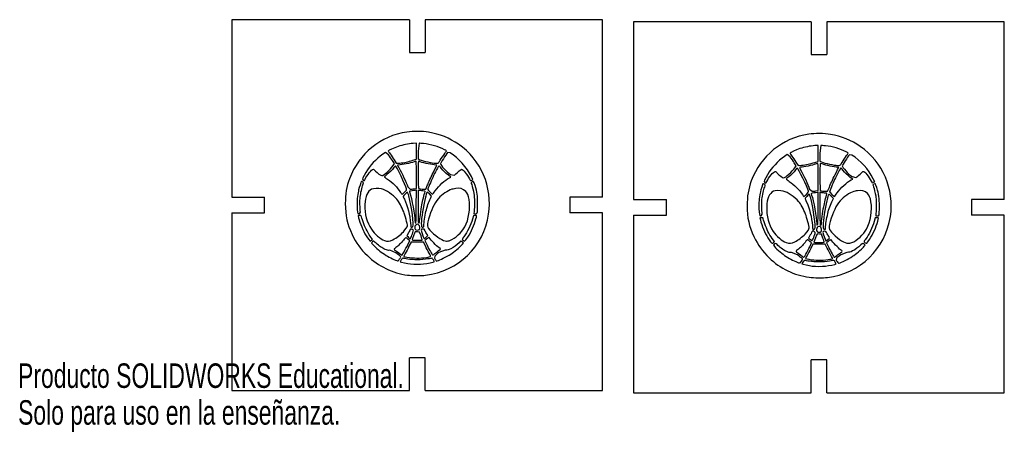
# Model space of a CAD drawing. Header units: millimetres. Extents: x 0 to 274, y 0 to 63.
# Tile 1 of 2: x 0 to 151, y 0 to 63. Entities that reach past the tile are written whole.
import ezdxf

# ---------------------------------------------------------------- set-up
doc = ezdxf.new("R2010")
doc.units = ezdxf.units.MM
doc.styles.add('SLDTEXTSTYLE0', font='TXT', dxfattribs={"width": 0.7})

msp = doc.modelspace()

# ---------------------------------------------------------------- linework, layer by layer
at = {"color": 7, "linetype": 'Continuous', "lineweight": 25}
for p, q in [((32.63, 62.85), (32.63, 35.77)), ((59.72, 62.85), (32.63, 62.85)), ((59.72, 62.85), (59.72, 57.85)), ((62.12, 62.85), (62.12, 57.85)), ((89.2, 62.85), (62.12, 62.85)), ((89.2, 35.77), (89.2, 62.85)), ((93.95, 62.52), (93.95, 35.43)), ((121.04, 62.52), (93.95, 62.52)), ((121.04, 62.52), (121.04, 57.52)), ((123.44, 62.52), (123.44, 57.52)), ((150.52, 62.52), (123.44, 62.52)), ((150.52, 35.43), (150.52, 62.52)), ((59.72, 57.85), (62.12, 57.85)), ((121.04, 57.52), (123.44, 57.52)), ((60.79, 44.02), (60.29, 43.98)), ((60.79, 41.57), (60.79, 44.02)), ((61.19, 44), (61.06, 42.81)), ((122.11, 43.68), (121.61, 43.64)), ((122.11, 41.24), (122.11, 43.68)), ((122.51, 43.67), (122.38, 42.47)), ((56.54, 42.25), (56.08, 42.61)), ((61.06, 42.81), (61.06, 41.61)), ((65.95, 42.53), (65.55, 42.59)), ((117.86, 41.92), (117.4, 42.28)), ((122.38, 42.47), (122.38, 41.28)), ((127.27, 42.2), (126.88, 42.26)), ((57.44, 40.9), (57.15, 41.35)), ((57.23, 40.59), (57.44, 40.9)), ((57.4, 41.46), (57.72, 40.95)), ((57.72, 40.95), (58.24, 40.98)), ((60.26, 41.4), (60.79, 41.57)), ((61.06, 41.61), (61.3, 41.5)), ((118.76, 40.57), (118.47, 41.02)), ((118.72, 41.13), (119.05, 40.62)), ((119.05, 40.62), (119.56, 40.65)), ((121.58, 41.07), (122.11, 41.24)), ((122.38, 41.28), (122.62, 41.17)), ((60.79, 37.12), (60.79, 39.21)), ((66.05, 38.85), (65.68, 39.13)), ((65.99, 39.24), (66.56, 39.13)), ((118.56, 40.26), (118.76, 40.57)), ((62.24, 37), (62.5, 37.66)), ((65.82, 38.73), (66.05, 38.85)), ((69.41, 38.47), (69.19, 38.92)), ((69.25, 38.39), (69.41, 38.47)), ((122.11, 36.79), (122.11, 38.88)), ((127.38, 38.52), (127.01, 38.79)), ((127.14, 38.4), (127.38, 38.52)), ((127.31, 38.91), (127.88, 38.8)), ((130.74, 38.14), (130.51, 38.58)), ((130.58, 38.05), (130.74, 38.14)), ((59.49, 37.34), (59.86, 37)), ((60.45, 37.06), (60.79, 37.12)), ((60.79, 36.85), (60.62, 36.82)), ((60.78, 34.36), (60.79, 36.85)), ((61.24, 36.81), (61.06, 36.85)), ((61.06, 36.85), (61.06, 34.38)), ((61.94, 37.01), (62.24, 37)), ((63.12, 35.92), (62.77, 36.27)), ((120.81, 37.01), (121.18, 36.67)), ((121.77, 36.73), (122.11, 36.79)), ((122.11, 36.52), (121.94, 36.48)), ((122.1, 34.03), (122.11, 36.52)), ((122.56, 36.48), (122.38, 36.52)), ((122.38, 36.52), (122.38, 34.05)), ((123.26, 36.67), (123.56, 36.67)), ((123.56, 36.67), (123.82, 37.33)), ((32.63, 35.77), (37.63, 35.77)), ((37.63, 33.37), (37.63, 35.77)), ((62.97, 35.6), (63.12, 35.92)), ((89.2, 35.77), (84.2, 35.77)), ((84.2, 35.77), (84.2, 33.37)), ((93.95, 35.43), (98.95, 35.43)), ((98.95, 33.03), (98.95, 35.43)), ((124.45, 35.58), (124.09, 35.94)), ((124.29, 35.27), (124.45, 35.58)), ((150.52, 35.43), (145.52, 35.43)), ((145.52, 35.43), (145.52, 33.03)), ((32.63, 33.37), (32.63, 6.28)), ((32.63, 33.37), (37.63, 33.37)), ((52.09, 33.25), (52.25, 33.51)), ((69.61, 33.65), (69.56, 33.25)), ((69.56, 33.25), (69.79, 33.25)), ((89.2, 33.37), (84.2, 33.37)), ((89.2, 6.28), (89.2, 33.37)), ((113.42, 32.92), (113.58, 33.18)), ((130.93, 33.31), (130.89, 32.92)), ((52.14, 32.98), (51.9, 32.98)), ((51.9, 32.98), (51.98, 32.64)), ((69.5, 32.95), (69.35, 32.41)), ((69.76, 32.97), (69.5, 32.95)), ((93.95, 33.03), (93.95, 5.95)), ((93.95, 33.03), (98.95, 33.03)), ((113.47, 32.65), (113.23, 32.65)), ((113.23, 32.65), (113.3, 32.31)), ((130.82, 32.62), (130.67, 32.08)), ((131.08, 32.64), (130.82, 32.62)), ((130.89, 32.92), (131.11, 32.92)), ((150.52, 33.03), (145.52, 33.03)), ((150.52, 5.95), (150.52, 33.03)), ((59.59, 30.35), (59.31, 29.87)), ((60.34, 30.72), (60.12, 30.92)), ((61.29, 30.46), (60.97, 30.5)), ((61.5, 29.87), (61.29, 30.46)), ((121.66, 30.38), (121.44, 30.59)), ((122.61, 30.12), (122.3, 30.16)), ((122.83, 29.54), (122.61, 30.12)), ((54.11, 29.33), (53.76, 29.81)), ((53.96, 29.2), (54.11, 29.33)), ((59.31, 29.87), (59.47, 29.76)), ((59.5, 28.55), (59.79, 29.13)), ((59.79, 29.13), (59.51, 29.37)), ((59.98, 28.93), (59.66, 28.28)), ((61.88, 28.94), (59.98, 28.93)), ((62.17, 28.34), (61.88, 28.94)), ((62.32, 29.36), (62.09, 29.15)), ((62.09, 29.15), (62.32, 28.64)), ((67.97, 28.81), (67.81, 28.94)), ((67.83, 28.62), (67.97, 28.81)), ((115.43, 29), (115.08, 29.48)), ((115.28, 28.87), (115.43, 29)), ((120.91, 30.02), (120.64, 29.53)), ((120.64, 29.53), (120.79, 29.42)), ((120.82, 28.21), (121.11, 28.8)), ((121.11, 28.8), (120.84, 29.04)), ((121.3, 28.59), (120.98, 27.95)), ((123.2, 28.6), (121.3, 28.59)), ((123.49, 28.01), (123.2, 28.6)), ((123.64, 29.02), (123.41, 28.82)), ((123.41, 28.82), (123.65, 28.3)), ((129.29, 28.48), (129.13, 28.61)), ((57.64, 27.3), (56.73, 27.68)), ((65.18, 27.69), (64.23, 27.32)), ((118.97, 26.96), (118.05, 27.35)), ((126.5, 27.36), (125.55, 26.99)), ((129.15, 28.29), (129.29, 28.48)), ((63.59, 26.8), (63.55, 26.45)), ((124.91, 26.46), (124.88, 26.12)), ((59.72, 6.28), (59.72, 11.28)), ((62.12, 11.28), (59.72, 11.28)), ((62.12, 6.28), (62.12, 11.28)), ((121.04, 5.95), (121.04, 10.95)), ((123.44, 10.95), (121.04, 10.95)), ((123.44, 5.95), (123.44, 10.95)), ((32.63, 6.28), (59.72, 6.28)), ((62.12, 6.28), (89.2, 6.28)), ((93.95, 5.95), (121.04, 5.95)), ((123.44, 5.95), (150.52, 5.95))]:
    msp.add_line(p, q, dxfattribs=at)
at = {"color": 7, "linetype": 'Continuous', "lineweight": 25, "flags": 128}
for points in [[(59.46, 26.33), (59.21, 26.37), (58.99, 26.41), (58.86, 26.44), (58.78, 26.45)], [(120.78, 26), (120.54, 26.04), (120.32, 26.08), (120.19, 26.1), (120.1, 26.12)]]:
    msp.add_lwpolyline(points, dxfattribs=at)
at = {"color": 7, "linetype": 'Continuous', "lineweight": 25}
for points in [[(59.35, 45.72), (55.32, 45.11), (52.03, 42.44), (50.59, 38.6)], [(62.66, 45.69), (61.76, 45.84), (60.26, 45.86), (59.35, 45.72)], [(67.22, 43.85), (65.85, 44.8), (64.36, 45.4), (62.66, 45.69)], [(120.67, 45.39), (116.64, 44.78), (113.35, 42.1), (111.91, 38.27)], [(123.98, 45.36), (123.09, 45.51), (121.58, 45.52), (120.67, 45.39)], [(128.54, 43.52), (127.18, 44.47), (125.68, 45.07), (123.98, 45.36)], [(60.29, 43.98), (59.56, 43.92), (58.74, 43.75), (58, 43.51)], [(61.9, 43.95), (61.58, 43.98), (61.26, 44), (61.19, 44)], [(65.09, 43.02), (64.14, 43.5), (62.96, 43.84), (61.9, 43.95)], [(71.82, 33.17), (72.44, 37.32), (70.66, 41.46), (67.22, 43.85)], [(121.61, 43.64), (120.88, 43.59), (120.06, 43.42), (119.33, 43.18)], [(123.23, 43.61), (122.9, 43.64), (122.58, 43.67), (122.51, 43.67)], [(126.41, 42.69), (125.46, 43.17), (124.28, 43.51), (123.23, 43.61)], [(56.08, 42.61), (54.99, 41.92), (53.99, 40.95), (53.33, 39.96)], [(58, 43.51), (57.35, 43.29), (56.5, 42.9), (56.5, 42.82)], [(56.5, 42.82), (56.5, 42.79), (56.63, 42.59), (56.79, 42.37)], [(57.15, 41.35), (56.99, 41.6), (56.72, 42.01), (56.54, 42.25)], [(56.79, 42.37), (56.95, 42.15), (57.22, 41.74), (57.4, 41.46)], [(64.24, 41.11), (64.34, 41.27), (65.21, 42.59), (65.34, 42.76)], [(65.55, 42.59), (65.29, 42.25), (64.48, 40.99), (64.48, 40.91)], [(65.34, 42.76), (65.4, 42.85), (65.38, 42.87), (65.09, 43.02)], [(69.19, 38.92), (68.47, 40.36), (67.29, 41.67), (65.95, 42.53)], [(117.4, 42.28), (116.32, 41.59), (115.31, 40.62), (114.65, 39.63)], [(119.33, 43.18), (118.67, 42.96), (117.83, 42.57), (117.83, 42.48)], [(117.83, 42.48), (117.83, 42.46), (117.96, 42.26), (118.11, 42.04)], [(125.56, 40.78), (125.66, 40.94), (126.54, 42.25), (126.66, 42.42)], [(126.88, 42.26), (126.61, 41.92), (125.8, 40.66), (125.8, 40.58)], [(126.66, 42.42), (126.72, 42.52), (126.7, 42.54), (126.41, 42.69)], [(130.51, 38.58), (129.79, 40.03), (128.61, 41.34), (127.27, 42.2)], [(133.14, 32.84), (133.77, 36.99), (131.98, 41.13), (128.54, 43.52)], [(55.52, 39.06), (55.79, 39.06), (56.85, 40.01), (57.23, 40.59)], [(58.33, 40.71), (58.1, 40.69), (57.91, 40.66), (57.91, 40.65)], [(57.91, 40.65), (57.91, 40.63), (58, 40.47), (58.1, 40.29)], [(58.24, 40.98), (58.52, 41), (58.97, 41.07), (59.24, 41.13)], [(60.69, 41.26), (60.16, 41.04), (59.05, 40.78), (58.33, 40.71)], [(59.24, 41.13), (59.51, 41.19), (59.97, 41.31), (60.26, 41.4)], [(60.79, 39.21), (60.79, 41.18), (60.78, 41.3), (60.69, 41.26)], [(61.15, 41.26), (61.07, 41.3), (61.06, 41.18), (61.06, 39.23)], [(63.51, 40.71), (62.83, 40.78), (61.67, 41.04), (61.15, 41.26)], [(61.3, 41.5), (61.84, 41.26), (63.17, 40.98), (63.78, 40.97)], [(64.25, 40.58), (64.21, 40.58), (63.63, 39.5), (63.29, 38.79)], [(63.35, 39.49), (63.67, 40.13), (63.93, 40.66), (63.93, 40.67)], [(63.93, 40.67), (63.93, 40.67), (63.75, 40.69), (63.51, 40.71)], [(63.78, 40.97), (64.13, 40.96), (64.15, 40.97), (64.24, 41.11)], [(64.57, 40.22), (64.41, 40.42), (64.27, 40.58), (64.25, 40.58)], [(64.48, 40.91), (64.48, 40.64), (65.36, 39.65), (65.99, 39.24)], [(118.47, 41.02), (118.31, 41.27), (118.04, 41.67), (117.86, 41.92)], [(118.11, 42.04), (118.27, 41.82), (118.55, 41.41), (118.72, 41.13)], [(119.56, 40.65), (119.85, 40.67), (120.3, 40.73), (120.57, 40.79)], [(122.02, 40.93), (121.48, 40.7), (120.37, 40.45), (119.65, 40.38)], [(120.57, 40.79), (120.83, 40.85), (121.29, 40.98), (121.58, 41.07)], [(122.11, 38.88), (122.11, 40.85), (122.11, 40.97), (122.02, 40.93)], [(122.48, 40.93), (122.39, 40.97), (122.38, 40.85), (122.38, 38.9)], [(124.84, 40.38), (124.16, 40.44), (122.99, 40.71), (122.48, 40.93)], [(122.62, 41.17), (123.17, 40.93), (124.49, 40.64), (125.11, 40.63)], [(125.11, 40.63), (125.45, 40.63), (125.48, 40.64), (125.56, 40.78)], [(125.8, 40.58), (125.8, 40.3), (126.69, 39.32), (127.31, 38.91)], [(53.33, 39.96), (52.98, 39.43), (52.55, 38.63), (52.55, 38.51)], [(52.97, 38.52), (53.21, 39.11), (53.98, 40.04), (54.22, 40.04)], [(54.22, 40.04), (54.27, 40.04), (54.42, 39.92), (54.55, 39.76)], [(54.55, 39.76), (54.79, 39.48), (55.37, 39.06), (55.52, 39.06)], [(56.3, 39.22), (56.08, 39.05), (55.9, 38.89), (55.9, 38.87)], [(57.35, 40.28), (57.05, 39.89), (56.74, 39.58), (56.3, 39.22)], [(57.61, 40.56), (57.57, 40.56), (57.46, 40.43), (57.35, 40.28)], [(59.3, 37.05), (59.17, 37.58), (57.73, 40.56), (57.61, 40.56)], [(58.1, 40.29), (58.63, 39.34), (59.22, 38.08), (59.49, 37.34)], [(61.06, 39.23), (61.06, 37.94), (61.08, 37.16), (61.11, 37.14)], [(62.5, 37.66), (62.64, 38.03), (63.02, 38.85), (63.35, 39.49)], [(65.68, 39.13), (65.19, 39.5), (64.9, 39.78), (64.57, 40.22)], [(66.56, 39.13), (66.68, 39.2), (66.96, 39.43), (67.18, 39.65)], [(67.18, 39.65), (67.39, 39.86), (67.62, 40.04), (67.67, 40.04)], [(67.67, 40.04), (67.89, 40.04), (68.55, 39.23), (68.88, 38.56)], [(114.65, 39.63), (114.3, 39.1), (113.87, 38.3), (113.87, 38.18)], [(114.29, 38.19), (114.54, 38.78), (115.3, 39.71), (115.54, 39.71)], [(115.54, 39.71), (115.6, 39.71), (115.75, 39.58), (115.88, 39.43)], [(115.88, 39.43), (116.12, 39.14), (116.69, 38.73), (116.85, 38.73)], [(116.85, 38.73), (117.11, 38.73), (118.17, 39.68), (118.56, 40.26)], [(118.67, 39.95), (118.37, 39.55), (118.07, 39.25), (117.62, 38.89)], [(118.93, 40.22), (118.9, 40.22), (118.78, 40.1), (118.67, 39.95)], [(120.62, 36.72), (120.49, 37.24), (119.06, 40.22), (118.93, 40.22)], [(119.65, 40.38), (119.42, 40.36), (119.24, 40.33), (119.24, 40.32)], [(119.24, 40.32), (119.24, 40.3), (119.32, 40.14), (119.42, 39.96)], [(119.42, 39.96), (119.95, 39), (120.54, 37.74), (120.81, 37.01)], [(123.82, 37.33), (123.96, 37.7), (124.35, 38.52), (124.67, 39.16)], [(125.58, 40.25), (125.53, 40.25), (124.95, 39.17), (124.61, 38.46)], [(124.67, 39.16), (124.99, 39.8), (125.26, 40.33), (125.26, 40.33)], [(125.26, 40.33), (125.26, 40.34), (125.07, 40.36), (124.84, 40.38)], [(125.89, 39.88), (125.74, 40.09), (125.6, 40.25), (125.58, 40.25)], [(127.01, 38.79), (126.51, 39.17), (126.22, 39.45), (125.89, 39.88)], [(127.88, 38.8), (128, 38.86), (128.28, 39.1), (128.5, 39.31)], [(128.5, 39.31), (128.72, 39.53), (128.94, 39.71), (128.99, 39.71)], [(128.99, 39.71), (129.21, 39.71), (129.87, 38.9), (130.2, 38.23)], [(50.59, 38.6), (50.14, 37.4), (49.94, 36.23), (49.94, 34.79)], [(52.37, 38.15), (52.32, 38.08), (52.06, 37.24), (51.98, 36.92)], [(52.22, 35.79), (52.28, 36.39), (52.48, 37.3), (52.63, 37.67)], [(52.71, 37.95), (52.71, 38.04), (52.4, 38.22), (52.37, 38.15)], [(52.55, 38.51), (52.54, 38.44), (52.73, 38.26), (52.82, 38.25)], [(52.63, 37.67), (52.67, 37.78), (52.71, 37.91), (52.71, 37.95)], [(52.82, 38.25), (52.84, 38.25), (52.91, 38.37), (52.97, 38.52)], [(55.9, 38.87), (55.9, 38.85), (56.12, 38.7), (56.38, 38.52)], [(56.38, 38.52), (57.15, 38.01), (57.9, 37.26), (58.38, 36.51)], [(63.29, 38.79), (63.03, 38.24), (62.52, 37.03), (62.52, 36.95)], [(63.66, 36.75), (64.23, 37.55), (65.14, 38.38), (65.82, 38.73)], [(68.88, 38.56), (68.94, 38.42), (69.02, 38.3), (69.05, 38.3)], [(69.05, 38.3), (69.07, 38.3), (69.16, 38.34), (69.25, 38.39)], [(69.31, 38.12), (69.11, 38.01), (69.11, 38.01), (69.23, 37.7)], [(69.23, 37.7), (69.34, 37.37), (69.49, 36.78), (69.58, 36.32)], [(69.74, 37.56), (69.52, 38.22), (69.52, 38.23), (69.31, 38.12)], [(111.91, 38.27), (111.46, 37.07), (111.26, 35.89), (111.27, 34.46)], [(113.69, 37.82), (113.64, 37.74), (113.38, 36.91), (113.3, 36.59)], [(114.03, 37.62), (114.03, 37.7), (113.73, 37.89), (113.69, 37.82)], [(113.87, 38.18), (113.87, 38.1), (114.05, 37.93), (114.15, 37.92)], [(113.95, 37.33), (113.99, 37.45), (114.03, 37.57), (114.03, 37.62)], [(114.15, 37.92), (114.16, 37.92), (114.23, 38.04), (114.29, 38.19)], [(117.62, 38.89), (117.41, 38.71), (117.23, 38.56), (117.23, 38.54)], [(117.23, 38.54), (117.23, 38.52), (117.44, 38.36), (117.7, 38.19)], [(117.7, 38.19), (118.47, 37.68), (119.22, 36.93), (119.7, 36.18)], [(122.38, 38.9), (122.38, 37.6), (122.4, 36.82), (122.44, 36.8)], [(124.61, 38.46), (124.35, 37.9), (123.85, 36.7), (123.85, 36.62)], [(124.99, 36.42), (125.56, 37.22), (126.46, 38.05), (127.14, 38.4)], [(130.2, 38.23), (130.27, 38.09), (130.34, 37.97), (130.37, 37.97)], [(130.37, 37.97), (130.39, 37.97), (130.49, 38.01), (130.58, 38.05)], [(130.63, 37.78), (130.44, 37.68), (130.44, 37.68), (130.55, 37.37)], [(131.06, 37.23), (130.85, 37.89), (130.84, 37.89), (130.63, 37.78)], [(51.98, 36.92), (51.85, 36.41), (51.73, 35.36), (51.73, 34.78)], [(53.96, 37), (53.32, 36.68), (52.99, 35.9), (52.94, 34.65)], [(55.46, 37.03), (55.02, 37.15), (54.22, 37.13), (53.96, 37)], [(57.81, 35.46), (57.21, 36.16), (56.21, 36.83), (55.46, 37.03)], [(58.38, 36.51), (58.47, 36.38), (58.56, 36.25), (58.59, 36.22)], [(58.59, 36.22), (58.62, 36.2), (58.79, 36.34), (58.99, 36.55)], [(59.43, 36.55), (59.34, 36.52), (58.78, 35.96), (58.78, 35.9)], [(58.99, 36.55), (59.28, 36.85), (59.33, 36.93), (59.3, 37.05)], [(59.64, 35.96), (59.55, 36.29), (59.45, 36.56), (59.43, 36.55)], [(60.14, 36.75), (59.69, 36.7), (59.7, 36.71), (59.79, 36.45)], [(59.79, 36.45), (60.06, 35.67), (60.57, 32.88), (60.57, 32.15)], [(59.86, 37), (59.99, 37), (60.26, 37.03), (60.45, 37.06)], [(60.62, 36.82), (60.52, 36.8), (60.31, 36.77), (60.14, 36.75)], [(61.11, 37.14), (61.21, 37.08), (61.62, 37.01), (61.94, 37.01)], [(61.78, 36.74), (61.58, 36.76), (61.33, 36.79), (61.24, 36.81)], [(61.63, 34.62), (61.75, 35.21), (61.97, 36.13), (62.12, 36.63)], [(62.12, 36.63), (62.14, 36.7), (62.08, 36.72), (61.78, 36.74)], [(62.77, 36.27), (62.35, 36.68), (62.4, 36.74), (62.12, 35.57)], [(62.52, 36.95), (62.52, 36.87), (63.25, 36.18), (63.28, 36.23)], [(63.28, 36.23), (63.3, 36.25), (63.47, 36.48), (63.66, 36.75)], [(66.42, 37.02), (65.91, 36.96), (64.97, 36.4), (64.38, 35.81)], [(66.81, 37.11), (66.68, 37.07), (66.5, 37.03), (66.42, 37.02)], [(68.32, 36.66), (67.94, 37.05), (67.29, 37.24), (66.81, 37.11)], [(68.85, 35.4), (68.73, 36.06), (68.61, 36.36), (68.32, 36.66)], [(69.58, 36.32), (69.66, 35.89), (69.68, 34.24), (69.61, 33.65)], [(70.14, 34.72), (70.14, 36.01), (70.07, 36.53), (69.74, 37.56)], [(113.3, 36.59), (113.18, 36.08), (113.05, 35.03), (113.05, 34.45)], [(113.54, 35.46), (113.61, 36.05), (113.81, 36.97), (113.95, 37.33)], [(115.29, 36.67), (114.65, 36.34), (114.31, 35.57), (114.26, 34.32)], [(116.79, 36.7), (116.35, 36.81), (115.54, 36.8), (115.29, 36.67)], [(119.13, 35.12), (118.53, 35.83), (117.53, 36.5), (116.79, 36.7)], [(119.7, 36.18), (119.79, 36.04), (119.88, 35.91), (119.91, 35.89)], [(119.91, 35.89), (119.95, 35.87), (120.12, 36), (120.31, 36.21)], [(120.75, 36.22), (120.66, 36.19), (120.11, 35.62), (120.11, 35.56)], [(120.31, 36.21), (120.6, 36.52), (120.65, 36.6), (120.62, 36.72)], [(120.97, 35.62), (120.87, 35.96), (120.78, 36.23), (120.75, 36.22)], [(121.46, 36.42), (121.01, 36.37), (121.02, 36.38), (121.11, 36.11)], [(121.11, 36.11), (121.39, 35.34), (121.89, 32.55), (121.89, 31.82)], [(121.18, 36.67), (121.31, 36.67), (121.58, 36.69), (121.77, 36.73)], [(121.94, 36.48), (121.84, 36.46), (121.63, 36.43), (121.46, 36.42)], [(122.44, 36.8), (122.53, 36.74), (122.94, 36.68), (123.26, 36.67)], [(123.1, 36.41), (122.9, 36.43), (122.66, 36.46), (122.56, 36.48)], [(122.96, 34.29), (123.07, 34.87), (123.29, 35.79), (123.44, 36.29)], [(123.44, 36.29), (123.47, 36.36), (123.41, 36.38), (123.1, 36.41)], [(124.09, 35.94), (123.67, 36.35), (123.73, 36.41), (123.44, 35.24)], [(123.85, 36.62), (123.85, 36.54), (124.57, 35.85), (124.61, 35.89)], [(124.61, 35.89), (124.63, 35.91), (124.8, 36.15), (124.99, 36.42)], [(127.74, 36.69), (127.24, 36.63), (126.29, 36.06), (125.7, 35.47)], [(128.13, 36.77), (128, 36.74), (127.82, 36.7), (127.74, 36.69)], [(129.64, 36.32), (129.26, 36.71), (128.62, 36.91), (128.13, 36.77)], [(130.17, 35.07), (130.06, 35.73), (129.93, 36.03), (129.64, 36.32)], [(130.55, 37.37), (130.66, 37.04), (130.82, 36.44), (130.9, 35.99)], [(131.46, 34.39), (131.47, 35.67), (131.39, 36.2), (131.06, 37.23)], [(49.94, 34.79), (49.94, 32.99), (50.24, 31.64), (50.98, 30.1)], [(51.73, 34.78), (51.73, 34.24), (51.81, 33.4), (51.87, 33.31)], [(52.25, 33.51), (52.17, 34.11), (52.15, 35.23), (52.22, 35.79)], [(52.94, 34.65), (52.88, 33.23), (53.22, 31.92), (53.92, 30.89)], [(58.86, 33.54), (58.57, 34.28), (58.15, 35.06), (57.81, 35.46)], [(58.78, 35.9), (58.78, 35.86), (58.87, 35.66), (58.97, 35.45)], [(58.97, 35.45), (59.43, 34.52), (59.84, 32.91), (59.9, 31.8)], [(60.25, 31.28), (60.46, 31.53), (60.11, 34.27), (59.64, 35.96)], [(61.28, 32.02), (61.28, 32.33), (61.49, 33.88), (61.63, 34.62)], [(62.12, 35.57), (61.83, 34.4), (61.55, 32.59), (61.54, 31.78)], [(62.25, 33.61), (62.41, 34.28), (62.68, 35.03), (62.97, 35.6)], [(64.38, 35.81), (63.71, 35.14), (63.25, 34.29), (62.8, 32.9)], [(68.18, 31.25), (68.78, 32.35), (69.06, 34.13), (68.85, 35.4)], [(70.07, 33.4), (70.11, 33.5), (70.14, 33.98), (70.14, 34.72)], [(113.58, 33.18), (113.49, 33.78), (113.48, 34.9), (113.54, 35.46)], [(120.18, 33.21), (119.9, 33.95), (119.47, 34.72), (119.13, 35.12)], [(120.11, 35.56), (120.11, 35.53), (120.19, 35.33), (120.29, 35.12)], [(120.29, 35.12), (120.75, 34.19), (121.16, 32.57), (121.23, 31.47)], [(121.58, 30.95), (121.79, 31.2), (121.43, 33.94), (120.97, 35.62)], [(123.44, 35.24), (123.15, 34.06), (122.87, 32.26), (122.86, 31.44)], [(123.58, 33.28), (123.73, 33.95), (124.01, 34.7), (124.29, 35.27)], [(125.7, 35.47), (125.03, 34.8), (124.57, 33.95), (124.12, 32.57)], [(129.5, 30.91), (130.1, 32.01), (130.39, 33.8), (130.17, 35.07)], [(130.9, 35.99), (130.99, 35.55), (131, 33.91), (130.93, 33.31)], [(51.87, 33.31), (51.89, 33.28), (51.99, 33.25), (52.09, 33.25)], [(59.43, 31.43), (59.43, 31.63), (59.05, 33.05), (58.86, 33.54)], [(60.61, 31.88), (60.75, 31.74), (60.76, 31.98), (60.78, 34.36)], [(61.06, 34.38), (61.06, 33.02), (61.08, 31.9), (61.1, 31.88)], [(61.93, 31.46), (61.93, 31.88), (62.08, 32.88), (62.25, 33.61)], [(62.2, 23.86), (67.19, 24.48), (71.08, 28.24), (71.82, 33.17)], [(69.79, 33.25), (69.98, 33.25), (70.02, 33.27), (70.07, 33.4)], [(111.27, 34.46), (111.27, 32.66), (111.57, 31.31), (112.3, 29.77)], [(113.05, 34.45), (113.06, 33.91), (113.13, 33.07), (113.19, 32.97)], [(114.26, 34.32), (114.21, 32.9), (114.55, 31.59), (115.24, 30.56)], [(120.75, 31.09), (120.76, 31.29), (120.37, 32.72), (120.18, 33.21)], [(121.93, 31.54), (122.07, 31.41), (122.09, 31.65), (122.1, 34.03)], [(122.38, 34.05), (122.38, 32.69), (122.4, 31.56), (122.42, 31.54)], [(122.6, 31.68), (122.6, 32), (122.81, 33.55), (122.96, 34.29)], [(123.25, 31.13), (123.25, 31.54), (123.4, 32.55), (123.58, 33.28)], [(131.11, 32.92), (131.3, 32.92), (131.34, 32.94), (131.4, 33.07)], [(131.4, 33.07), (131.44, 33.16), (131.46, 33.65), (131.46, 34.39)], [(51.98, 32.64), (52.17, 31.81), (52.66, 30.63), (53.12, 29.9)], [(52.38, 32.9), (52.38, 32.96), (52.32, 32.98), (52.14, 32.98)], [(53.12, 30.89), (52.85, 31.44), (52.38, 32.71), (52.38, 32.9)], [(59.9, 31.8), (59.94, 31.22), (59.94, 31.19), (60.06, 31.19)], [(60.74, 31.57), (60.57, 31.46), (60.51, 31.26), (60.56, 31.01)], [(60.57, 32.15), (60.57, 32.02), (60.59, 31.9), (60.61, 31.88)], [(61.05, 31.61), (60.91, 31.68), (60.88, 31.67), (60.74, 31.57)], [(61.3, 31.03), (61.35, 31.29), (61.25, 31.52), (61.05, 31.61)], [(61.1, 31.88), (61.19, 31.78), (61.28, 31.85), (61.28, 32.02)], [(61.54, 31.78), (61.53, 31.32), (61.59, 31.19), (61.8, 31.19)], [(62.8, 32.9), (62.33, 31.44), (62.35, 31.21), (63.06, 30.52)], [(69.35, 32.41), (69.08, 31.48), (68.56, 30.42), (68.05, 29.75)], [(68.62, 29.67), (69.2, 30.54), (69.64, 31.53), (69.87, 32.45)], [(69.99, 32.89), (70.02, 32.98), (69.99, 32.99), (69.76, 32.97)], [(69.87, 32.45), (69.92, 32.64), (69.97, 32.84), (69.99, 32.89)], [(113.19, 32.97), (113.21, 32.94), (113.31, 32.92), (113.42, 32.92)], [(113.3, 32.31), (113.49, 31.47), (113.98, 30.3), (114.45, 29.57)], [(113.71, 32.57), (113.71, 32.63), (113.64, 32.65), (113.47, 32.65)], [(114.44, 30.56), (114.17, 31.11), (113.71, 32.38), (113.71, 32.57)], [(121.89, 31.82), (121.89, 31.69), (121.91, 31.56), (121.93, 31.54)], [(122.42, 31.54), (122.51, 31.45), (122.6, 31.52), (122.6, 31.68)], [(123.52, 23.53), (128.51, 24.15), (132.4, 27.91), (133.14, 32.84)], [(124.12, 32.57), (123.65, 31.11), (123.68, 30.88), (124.38, 30.19)], [(130.67, 32.08), (130.4, 31.15), (129.89, 30.09), (129.38, 29.41)], [(129.95, 29.33), (130.52, 30.2), (130.96, 31.2), (131.2, 32.11)], [(131.31, 32.56), (131.34, 32.64), (131.31, 32.65), (131.08, 32.64)], [(131.2, 32.11), (131.24, 32.3), (131.3, 32.5), (131.31, 32.56)], [(50.98, 30.1), (51.61, 28.77), (52.25, 27.89), (53.32, 26.86)], [(53.76, 29.81), (53.57, 30.08), (53.28, 30.56), (53.12, 30.89)], [(53.92, 30.89), (54.41, 30.16), (55.29, 29.4), (55.92, 29.18)], [(57.2, 29.29), (57.77, 29.57), (58.4, 30.05), (58.8, 30.48)], [(58.8, 30.48), (59.16, 30.87), (59.43, 31.28), (59.43, 31.43)], [(59.87, 30.88), (59.87, 30.85), (59.74, 30.62), (59.59, 30.35)], [(60.12, 30.92), (59.98, 30.92), (59.87, 30.9), (59.87, 30.88)], [(60.06, 31.19), (60.12, 31.19), (60.21, 31.23), (60.25, 31.28)], [(60.11, 29.98), (60.22, 30.27), (60.33, 30.6), (60.34, 30.72)], [(60.62, 30.5), (60.58, 30.45), (60.14, 29.33), (60.14, 29.28)], [(60.56, 31.01), (60.6, 30.8), (60.78, 30.72), (61.1, 30.79)], [(60.97, 30.5), (60.8, 30.52), (60.64, 30.52), (60.62, 30.5)], [(61.1, 30.79), (61.25, 30.82), (61.27, 30.85), (61.3, 31.03)], [(61.77, 30.92), (61.41, 30.92), (61.42, 30.85), (61.85, 29.71)], [(62.06, 30.73), (61.99, 30.9), (61.96, 30.92), (61.77, 30.92)], [(61.8, 31.19), (61.92, 31.19), (61.93, 31.21), (61.93, 31.46)], [(62.33, 30.26), (62.22, 30.42), (62.1, 30.63), (62.06, 30.73)], [(62.52, 29.91), (62.52, 29.94), (62.44, 30.1), (62.33, 30.26)], [(63.06, 30.52), (63.98, 29.61), (64.84, 29.09), (65.41, 29.08)], [(65.91, 29.18), (66.71, 29.49), (67.73, 30.4), (68.18, 31.25)], [(115.08, 29.48), (114.89, 29.74), (114.61, 30.23), (114.44, 30.56)], [(115.24, 30.56), (115.73, 29.83), (116.62, 29.07), (117.24, 28.85)], [(118.53, 28.96), (119.09, 29.24), (119.72, 29.71), (120.12, 30.15)], [(120.12, 30.15), (120.48, 30.54), (120.75, 30.94), (120.75, 31.09)], [(121.19, 30.54), (121.19, 30.52), (121.07, 30.28), (120.91, 30.02)], [(121.44, 30.59), (121.3, 30.59), (121.19, 30.57), (121.19, 30.54)], [(121.23, 31.47), (121.26, 30.88), (121.27, 30.86), (121.38, 30.86)], [(121.38, 30.86), (121.45, 30.86), (121.54, 30.9), (121.58, 30.95)], [(121.43, 29.65), (121.54, 29.94), (121.65, 30.27), (121.66, 30.38)], [(121.94, 30.16), (121.9, 30.12), (121.46, 29), (121.46, 28.94)], [(122.06, 31.24), (121.9, 31.12), (121.83, 30.92), (121.88, 30.68)], [(121.88, 30.68), (121.92, 30.46), (122.1, 30.39), (122.43, 30.46)], [(122.3, 30.16), (122.12, 30.19), (121.96, 30.19), (121.94, 30.16)], [(122.37, 31.28), (122.24, 31.34), (122.2, 31.34), (122.06, 31.24)], [(122.63, 30.7), (122.67, 30.96), (122.57, 31.18), (122.37, 31.28)], [(122.43, 30.46), (122.57, 30.48), (122.6, 30.52), (122.63, 30.7)], [(123.09, 30.59), (122.74, 30.59), (122.74, 30.52), (123.18, 29.38)], [(122.86, 31.44), (122.85, 30.99), (122.91, 30.86), (123.12, 30.86)], [(123.38, 30.4), (123.31, 30.57), (123.28, 30.59), (123.09, 30.59)], [(123.12, 30.86), (123.24, 30.86), (123.25, 30.88), (123.25, 31.13)], [(123.65, 29.93), (123.55, 30.09), (123.42, 30.3), (123.38, 30.4)], [(124.38, 30.19), (125.3, 29.28), (126.16, 28.75), (126.73, 28.74)], [(127.23, 28.85), (128.04, 29.15), (129.05, 30.07), (129.5, 30.91)], [(53.12, 29.9), (53.41, 29.45), (53.7, 29.07), (53.76, 29.07)], [(53.76, 29.07), (53.78, 29.07), (53.87, 29.13), (53.96, 29.2)], [(54.24, 29.07), (54.17, 29.07), (53.95, 28.87), (53.95, 28.8)], [(53.95, 28.8), (53.95, 28.7), (54.93, 27.76), (55.43, 27.39)], [(54.65, 28.74), (54.45, 28.92), (54.27, 29.07), (54.24, 29.07)], [(56.01, 27.81), (55.55, 28.02), (55.1, 28.32), (54.65, 28.74)], [(55.92, 29.18), (56.4, 29.01), (56.7, 29.04), (57.2, 29.29)], [(58.8, 29.22), (58.42, 28.75), (58.05, 28.38), (57.65, 28.08)], [(59.18, 29.61), (59.15, 29.61), (58.98, 29.44), (58.8, 29.22)], [(59.51, 29.37), (59.37, 29.5), (59.22, 29.61), (59.18, 29.61)], [(59.47, 29.76), (59.55, 29.69), (59.66, 29.6), (59.7, 29.55)], [(59.7, 29.55), (59.75, 29.5), (59.81, 29.45), (59.84, 29.45)], [(59.84, 29.45), (59.88, 29.45), (60, 29.69), (60.11, 29.98)], [(60.14, 29.28), (60.14, 29.26), (60.19, 29.23), (60.26, 29.22)], [(60.26, 29.22), (60.44, 29.18), (61.64, 29.2), (61.68, 29.24)], [(61.68, 29.24), (61.7, 29.26), (61.62, 29.55), (61.5, 29.87)], [(61.85, 29.71), (61.91, 29.57), (61.96, 29.45), (61.97, 29.45)], [(61.97, 29.45), (61.98, 29.45), (62.11, 29.54), (62.25, 29.65)], [(62.25, 29.65), (62.4, 29.77), (62.52, 29.88), (62.52, 29.91)], [(62.76, 29.61), (62.73, 29.66), (62.53, 29.54), (62.32, 29.36)], [(62.32, 28.64), (62.55, 28.15), (63.07, 27.17), (63.19, 27.02)], [(64.22, 28.09), (63.89, 28.3), (62.99, 29.24), (62.76, 29.61)], [(65.41, 29.08), (65.52, 29.07), (65.75, 29.12), (65.91, 29.18)], [(67.3, 28.82), (66.94, 28.46), (66.51, 28.14), (66.05, 27.9)], [(66.25, 27.23), (66.82, 27.64), (67.6, 28.33), (67.83, 28.62)], [(67.59, 29.07), (67.56, 29.07), (67.43, 28.96), (67.3, 28.82)], [(67.81, 28.94), (67.72, 29.01), (67.62, 29.07), (67.59, 29.07)], [(68.05, 29.75), (67.91, 29.55), (67.79, 29.37), (67.79, 29.35)], [(67.79, 29.35), (67.79, 29.32), (67.86, 29.24), (67.96, 29.16)], [(67.96, 29.16), (68.18, 28.99), (68.18, 28.99), (68.62, 29.67)], [(112.3, 29.77), (112.94, 28.44), (113.58, 27.55), (114.64, 26.52)], [(114.45, 29.57), (114.73, 29.12), (115.02, 28.74), (115.08, 28.74)], [(115.08, 28.74), (115.1, 28.74), (115.19, 28.8), (115.28, 28.87)], [(115.57, 28.74), (115.49, 28.73), (115.28, 28.54), (115.28, 28.47)], [(115.97, 28.41), (115.78, 28.59), (115.59, 28.74), (115.57, 28.74)], [(117.24, 28.85), (117.72, 28.68), (118.02, 28.71), (118.53, 28.96)], [(120.13, 28.89), (119.75, 28.42), (119.37, 28.04), (118.97, 27.75)], [(120.5, 29.28), (120.47, 29.28), (120.3, 29.11), (120.13, 28.89)], [(120.84, 29.04), (120.69, 29.17), (120.54, 29.28), (120.5, 29.28)], [(120.79, 29.42), (120.87, 29.36), (120.98, 29.27), (121.02, 29.22)], [(121.02, 29.22), (121.07, 29.16), (121.13, 29.12), (121.17, 29.12)], [(121.17, 29.12), (121.2, 29.12), (121.32, 29.36), (121.43, 29.65)], [(121.46, 28.94), (121.46, 28.93), (121.52, 28.9), (121.58, 28.88)], [(121.58, 28.88), (121.76, 28.85), (122.96, 28.87), (123.01, 28.91)], [(123.01, 28.91), (123.03, 28.93), (122.95, 29.21), (122.83, 29.54)], [(123.18, 29.38), (123.23, 29.24), (123.28, 29.12), (123.29, 29.12)], [(123.29, 29.12), (123.3, 29.12), (123.43, 29.21), (123.58, 29.32)], [(123.58, 29.32), (123.73, 29.43), (123.85, 29.55), (123.85, 29.58)], [(124.08, 29.27), (124.05, 29.32), (123.85, 29.21), (123.64, 29.02)], [(123.85, 29.58), (123.85, 29.61), (123.76, 29.77), (123.65, 29.93)], [(125.54, 27.76), (125.21, 27.97), (124.31, 28.91), (124.08, 29.27)], [(126.73, 28.74), (126.84, 28.74), (127.07, 28.79), (127.23, 28.85)], [(128.92, 28.74), (128.89, 28.74), (128.75, 28.63), (128.62, 28.49)], [(129.13, 28.61), (129.05, 28.68), (128.95, 28.74), (128.92, 28.74)], [(129.38, 29.41), (129.23, 29.22), (129.11, 29.04), (129.11, 29.01)], [(129.11, 29.01), (129.11, 28.99), (129.19, 28.9), (129.28, 28.83)], [(129.28, 28.83), (129.5, 28.66), (129.5, 28.66), (129.95, 29.33)], [(55.43, 27.39), (55.68, 27.21), (56.12, 26.92), (56.4, 26.76)], [(56.73, 27.68), (56.4, 27.65), (56.33, 27.66), (56.01, 27.81)], [(57.65, 28.08), (57.35, 27.86), (57.35, 27.86), (57.47, 27.77)], [(57.47, 27.77), (57.78, 27.56), (58.49, 26.99), (58.5, 26.95)], [(58.3, 26.8), (58.25, 26.84), (57.95, 27.06), (57.64, 27.3)], [(58.5, 26.95), (58.55, 26.83), (58.63, 26.94), (58.91, 27.43)], [(59.09, 27.2), (58.91, 26.91), (58.85, 26.76), (58.89, 26.74)], [(58.91, 27.43), (59.07, 27.72), (59.34, 28.22), (59.5, 28.55)], [(59.66, 28.28), (59.48, 27.93), (59.23, 27.44), (59.09, 27.2)], [(62.73, 27.26), (62.58, 27.52), (62.32, 28.01), (62.17, 28.34)], [(62.97, 26.73), (63, 26.75), (62.89, 26.99), (62.73, 27.26)], [(63.19, 27.02), (63.27, 26.92), (63.33, 26.94), (63.63, 27.19)], [(64.23, 27.32), (63.96, 27.13), (63.67, 26.89), (63.59, 26.8)], [(63.63, 27.19), (63.78, 27.32), (64.04, 27.51), (64.19, 27.63)], [(64.15, 26.12), (64.65, 26.29), (65.74, 26.87), (66.25, 27.23)], [(64.19, 27.63), (64.35, 27.74), (64.48, 27.85), (64.48, 27.88)], [(64.48, 27.88), (64.48, 27.9), (64.36, 28), (64.22, 28.09)], [(66.05, 27.9), (65.67, 27.71), (65.61, 27.69), (65.18, 27.69)], [(115.28, 28.47), (115.28, 28.36), (116.25, 27.43), (116.75, 27.06)], [(117.33, 27.48), (116.87, 27.69), (116.43, 27.99), (115.97, 28.41)], [(116.75, 27.06), (117, 26.87), (117.44, 26.59), (117.73, 26.43)], [(118.05, 27.35), (117.72, 27.32), (117.65, 27.33), (117.33, 27.48)], [(118.97, 27.75), (118.68, 27.53), (118.68, 27.53), (118.8, 27.44)], [(118.8, 27.44), (119.1, 27.23), (119.81, 26.65), (119.82, 26.61)], [(119.82, 26.61), (119.87, 26.5), (119.96, 26.6), (120.23, 27.1)], [(120.23, 27.1), (120.4, 27.39), (120.66, 27.89), (120.82, 28.21)], [(120.98, 27.95), (120.81, 27.59), (120.55, 27.11), (120.41, 26.87)], [(124.06, 26.92), (123.9, 27.19), (123.65, 27.68), (123.49, 28.01)], [(123.65, 28.3), (123.87, 27.82), (124.4, 26.84), (124.51, 26.69)], [(124.95, 26.86), (125.11, 26.98), (125.36, 27.18), (125.52, 27.29)], [(125.52, 27.29), (125.67, 27.41), (125.8, 27.52), (125.8, 27.54)], [(125.8, 27.54), (125.8, 27.57), (125.68, 27.66), (125.54, 27.76)], [(127.37, 27.57), (127, 27.37), (126.93, 27.36), (126.5, 27.36)], [(128.62, 28.49), (128.26, 28.12), (127.83, 27.8), (127.37, 27.57)], [(127.57, 26.9), (128.15, 27.31), (128.92, 27.99), (129.15, 28.29)], [(53.32, 26.86), (54.97, 25.26), (57.16, 24.2), (59.43, 23.89)], [(56.4, 26.76), (56.96, 26.44), (57.9, 26.03), (58, 26.07)], [(58, 26.07), (58.03, 26.08), (58.13, 26.2), (58.23, 26.35)], [(58.23, 26.35), (58.43, 26.64), (58.44, 26.7), (58.3, 26.8)], [(58.47, 26.22), (58.37, 26.08), (58.3, 25.95), (58.31, 25.94)], [(58.31, 25.94), (58.36, 25.89), (59.47, 25.65), (59.89, 25.61)], [(58.78, 26.45), (58.67, 26.47), (58.62, 26.43), (58.47, 26.22)], [(58.89, 26.74), (58.93, 26.71), (59.13, 26.67), (59.34, 26.63)], [(59.34, 26.63), (60.41, 26.45), (61.28, 26.45), (62.33, 26.6)], [(62.51, 26.35), (61.64, 26.19), (60.26, 26.19), (59.46, 26.33)], [(59.89, 25.61), (60.5, 25.54), (61.33, 25.53), (61.9, 25.6)], [(61.9, 25.6), (62.44, 25.66), (63.45, 25.86), (63.52, 25.93)], [(62.33, 26.6), (62.66, 26.65), (62.95, 26.71), (62.97, 26.73)], [(63.19, 26.47), (63.18, 26.47), (62.87, 26.41), (62.51, 26.35)], [(63.52, 25.93), (63.56, 25.96), (63.25, 26.47), (63.19, 26.47)], [(63.55, 26.45), (63.63, 26.36), (63.72, 26.22), (63.77, 26.16)], [(63.77, 26.16), (63.87, 26.01), (63.85, 26.01), (64.15, 26.12)], [(114.64, 26.52), (116.29, 24.92), (118.48, 23.86), (120.76, 23.56)], [(117.73, 26.43), (118.28, 26.11), (119.23, 25.7), (119.32, 25.73)], [(119.63, 26.47), (119.57, 26.51), (119.27, 26.73), (118.97, 26.96)], [(119.32, 25.73), (119.35, 25.75), (119.45, 25.87), (119.55, 26.01)], [(119.55, 26.01), (119.75, 26.31), (119.76, 26.36), (119.63, 26.47)], [(119.79, 25.89), (119.69, 25.75), (119.62, 25.62), (119.64, 25.61)], [(119.64, 25.61), (119.69, 25.56), (120.8, 25.32), (121.22, 25.27)], [(120.1, 26.12), (119.99, 26.14), (119.94, 26.1), (119.79, 25.89)], [(120.41, 26.87), (120.23, 26.58), (120.17, 26.43), (120.22, 26.4)], [(120.22, 26.4), (120.25, 26.38), (120.45, 26.33), (120.67, 26.3)], [(120.67, 26.3), (121.73, 26.12), (122.6, 26.11), (123.66, 26.27)], [(123.83, 26.02), (122.96, 25.86), (121.58, 25.85), (120.78, 26)], [(123.22, 25.27), (123.76, 25.33), (124.77, 25.53), (124.84, 25.59)], [(123.66, 26.27), (123.99, 26.32), (124.27, 26.38), (124.3, 26.4)], [(124.51, 26.13), (124.5, 26.13), (124.19, 26.08), (123.83, 26.02)], [(124.3, 26.4), (124.32, 26.42), (124.21, 26.66), (124.06, 26.92)], [(124.51, 26.69), (124.6, 26.58), (124.66, 26.61), (124.95, 26.86)], [(124.84, 25.59), (124.88, 25.63), (124.57, 26.13), (124.51, 26.13)], [(124.88, 26.12), (124.95, 26.02), (125.04, 25.89), (125.09, 25.82)], [(125.55, 26.99), (125.29, 26.79), (125, 26.56), (124.91, 26.46)], [(125.09, 25.82), (125.19, 25.68), (125.17, 25.68), (125.47, 25.78)], [(125.47, 25.78), (125.97, 25.95), (127.07, 26.54), (127.57, 26.9)], [(121.22, 25.27), (121.82, 25.2), (122.65, 25.2), (123.22, 25.27)], [(59.43, 23.89), (60.12, 23.8), (61.57, 23.79), (62.2, 23.86)], [(120.76, 23.56), (121.45, 23.47), (122.9, 23.45), (123.52, 23.53)]]:
    msp.add_open_spline(points, degree=3, dxfattribs=at)

# ---------------------------------------------------------------- texts
at = {"color": 7, "linetype": 'Continuous', "char_height": 3.7351, "attachment_point": 1, "style": 'SLDTEXTSTYLE0'}
for s, insert in [('Producto SOLIDWORKS Educational.', (0, 10.42)), ('Solo para uso en la enseñanza.', (0, 4.81))]:
    msp.add_mtext(s, dxfattribs=dict(at, insert=insert))

doc.saveas('drawing.dxf')
